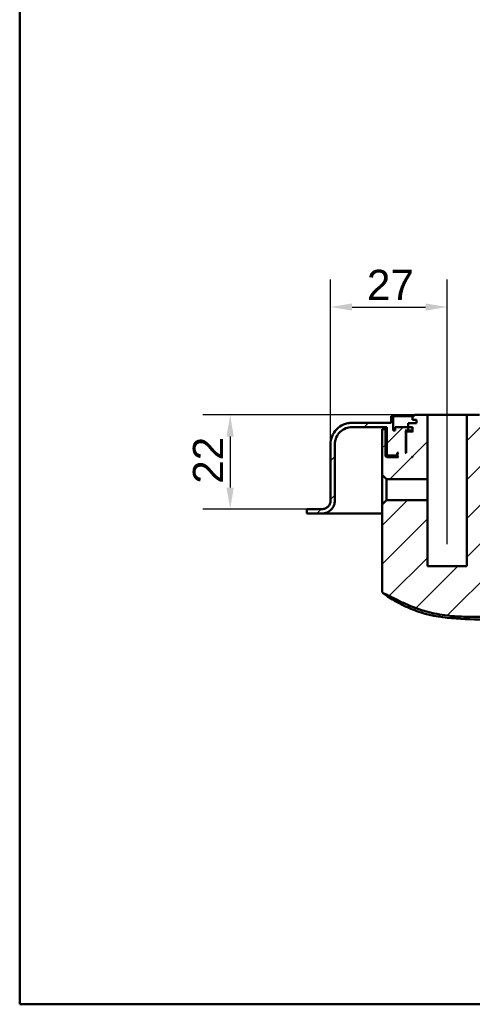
# Model space of a CAD drawing. Header units: millimetres. Extents: x 20 to 833, y 20 to 574.
# Tile 1 of 20: x 20 to 125, y 20 to 248. Entities that reach past the tile are written whole.
import ezdxf

# ---------------------------------------------------------------- set-up
doc = ezdxf.new("R2010")
doc.units = ezdxf.units.MM
doc.header["$LTSCALE"] = 2
for name, color, linetype, lineweight in [('Bemaßungen(DIN)', 7, 'Continuous', 25), ('Mittellinie(DIN)', 7, 'Continuous', 25), ('Sichtbare Kanten(DIN)', 7, 'Continuous', 50), ('Skizziergeometrie(DIN)', 7, 'Continuous', 50)]:
    doc.layers.add(name, color=color, linetype=linetype, lineweight=lineweight)
doc.layers.add('Schraffur', color=179, linetype='Continuous', lineweight=9, true_color=0x1e1e47)
doc.styles.add('STANDARD-DIN~0', font='arial.ttf')
doc.dimstyles.new('CAD-LAN', dxfattribs={"dimscale": 2, "dimtxt": 3.5, "dimasz": 2.5, "dimexe": 3.175, "dimexo": 0, "dimgap": 0.8, "dimtad": 1, "dimrnd": 1e-08, "dimtxsty": 'STANDARD-DIN~0', "dimcen": 0.09, "dimdle": 10, "dimclrd": 250, "dimclre": 250, "dimclrt": 250, "dimadec": 0, "dimazin": 2, "dimtfac": 1, "dimtmove": 0, "dimatfit": 3, "dimfxl": 1, "dimtolj": 1, "dimtzin": 0, "dimlwd": 25, "dimlwe": 25, "dimarcsym": 0})

# ---------------------------------------------------------------- blocks, each defined once
blk = doc.blocks.new('Ränder Standardrahmen')
at = {"layer": 'Skizziergeometrie(DIN)', "flags": 128}
blk.add_lwpolyline([(10, 10), (10, 287), (410, 287), (410, 10), (10, 10)], dxfattribs=at)
blk = doc.blocks.new('*D24')
at = {"layer": 'Bemaßungen(DIN)', "color": 250, "linetype": 'Continuous', "lineweight": 25, "true_color": 0x3f3f3f, "transparency": 16777216}
for p, q in [((91.99, 149.69), (91.99, 187.84)), ((118.99, 161.49), (118.99, 187.84)), ((96.99, 181.49), (113.99, 181.49))]:
    blk.add_line(p, q, dxfattribs=at)
at = {"layer": 'Bemaßungen(DIN)', "color": 250, "linetype": 'Continuous', "true_color": 0x3f3f3f, "transparency": 16777216}
for points in [[(96.99, 182.32), (96.99, 180.65), (91.99, 181.49)], [(113.99, 182.32), (113.99, 180.65), (118.99, 181.49)]]:
    blk.add_solid(points, dxfattribs=at)
at = {"layer": 'Defpoints', "color": 0, "linetype": 'Continuous', "transparency": 16777216}
for p in [(118.99, 181.49), (118.99, 161.49), (91.99, 149.69)]:
    blk.add_point(p, dxfattribs=at)
at = {"layer": 'Bemaßungen(DIN)', "color": 250, "linetype": 'Continuous', "lineweight": 25, "true_color": 0x3f3f3f, "transparency": 16777216, "insert": (100.41, 190.11), "char_height": 7, "attachment_point": 1, "style": 'STANDARD-DIN~0'}
blk.add_mtext('\\A1;27', dxfattribs=at)
blk = doc.blocks.new('*D25')
at = {"layer": 'Bemaßungen(DIN)', "color": 250, "linetype": 'Continuous', "lineweight": 25, "true_color": 0x3f3f3f, "transparency": 16777216}
for p, q in [((111.49, 156.49), (62.39, 156.49)), ((68.74, 151.49), (68.74, 139.69)), ((88.74, 134.69), (62.39, 134.69))]:
    blk.add_line(p, q, dxfattribs=at)
at = {"layer": 'Bemaßungen(DIN)', "color": 250, "linetype": 'Continuous', "true_color": 0x3f3f3f, "transparency": 16777216}
for points in [[(67.9, 151.49), (69.57, 151.49), (68.74, 156.49)], [(67.9, 139.69), (69.57, 139.69), (68.74, 134.69)]]:
    blk.add_solid(points, dxfattribs=at)
at = {"layer": 'Defpoints', "color": 0, "linetype": 'Continuous', "transparency": 16777216}
for p in [(111.49, 156.49), (68.74, 134.69), (88.74, 134.69)]:
    blk.add_point(p, dxfattribs=at)
at = {"layer": 'Bemaßungen(DIN)', "color": 250, "linetype": 'Continuous', "lineweight": 25, "true_color": 0x3f3f3f, "transparency": 16777216, "insert": (60.11, 140.55), "char_height": 7, "attachment_point": 1, "rotation": 90, "style": 'STANDARD-DIN~0'}
blk.add_mtext('\\A1;22', dxfattribs=at)

msp = doc.modelspace()

# ---------------------------------------------------------------- hatches: boundary and pattern name
at = {"layer": 'Schraffur'}
h = msp.add_hatch(dxfattribs=at)
h.set_pattern_fill('ANSI31', color=256, scale=50.8, style=0)
h.set_pattern_definition([(45, (0, 0), (-4.49013, 4.49013), [])])
edge = h.paths.add_edge_path()
edge.add_line((92.9868, 136.6857), (92.9868, 149.6857))
edge.add_spline(control_points=[(92.9868, 149.6857), (92.9868, 149.9639), (93.0152, 150.2408), (93.128, 150.777), (93.2102, 151.0343), (93.5281, 151.7641), (93.8322, 152.2006), (94.5791, 152.9206), (95.0121, 153.2027), (95.9637, 153.588), (96.4709, 153.6857), (96.9868, 153.6857)], knot_values=[-0.63144419, -0.63144419, -0.63144419, -0.63144419, -0.54784426, -0.54784426, -0.46677491, -0.46677491, -0.30857687, -0.30857687, -0.15476759, -0.15476759, 0, 0, 0, 0], degree=3, periodic=0)
edge.add_line((96.9868, 153.6857), (104.9868, 153.6857))
edge.add_line((104.9868, 153.6857), (104.9868, 147.2857))
edge.add_line((104.9868, 147.2857), (105.1868, 147.0857))
edge.add_line((105.1868, 147.0857), (107.2868, 147.0857))
edge.add_line((107.2868, 147.0857), (107.3868, 147.1857))
edge.add_line((107.3868, 147.1857), (107.3868, 147.6857))
edge.add_line((107.3868, 147.6857), (107.6868, 147.6857))
edge.add_line((107.6868, 147.6857), (107.4868, 147.4857))
edge.add_line((107.4868, 147.4857), (107.4868, 146.8857))
edge.add_line((107.4868, 146.8857), (107.6868, 146.6857))
edge.add_line((107.6868, 146.6857), (104.9868, 146.6857))
edge.add_line((104.9868, 146.6857), (104.6868, 146.9857))
edge.add_line((104.6868, 146.9857), (104.6868, 153.1857))
edge.add_line((104.6868, 153.1857), (103.9439, 153.1857))
edge.add_line((103.9439, 153.1857), (103.9439, 150.6857))
edge.add_line((103.9439, 150.6857), (103.9439, 142.6285))
edge.add_line((103.9439, 142.6285), (104.9283, 141.6442))
edge.add_line((104.9283, 141.6442), (114.4368, 141.6442))
edge.add_line((114.4368, 141.6442), (114.4368, 156.4857))
edge.add_line((114.4368, 156.4857), (111.4868, 156.4857))
edge.add_line((111.4868, 156.4857), (110.9868, 155.9857))
edge.add_line((110.9868, 155.9857), (110.9868, 155.3857))
edge.add_line((110.9868, 155.3857), (111.8868, 155.3857))
edge.add_line((111.8868, 155.3857), (111.8868, 154.5857))
edge.add_line((111.8868, 154.5857), (109.9701, 154.5857))
edge.add_line((109.9701, 154.5857), (109.9701, 153.6857))
edge.add_line((109.9701, 153.6857), (106.9868, 153.6857))
edge.add_line((106.9868, 153.6857), (106.9868, 152.8857))
edge.add_line((106.9868, 152.8857), (106.4868, 152.8857))
edge.add_line((106.4868, 152.8857), (106.4868, 156.1857))
edge.add_line((106.4868, 156.1857), (105.9868, 156.1857))
edge.add_line((105.9868, 156.1857), (105.9868, 154.6857))
edge.add_line((105.9868, 154.6857), (96.9867, 154.6857))
edge.add_spline(control_points=[(96.9867, 154.6857), (96.6389, 154.6857), (96.2928, 154.6501), (95.6225, 154.5092), (95.3009, 154.4065), (94.3886, 154.0091), (93.843, 153.6289), (92.9431, 152.6953), (92.5905, 152.1541), (92.1088, 150.9646), (91.9867, 150.3305), (91.9867, 149.6857)], knot_values=[-0.78930523, -0.78930523, -0.78930523, -0.78930523, -0.68480532, -0.68480532, -0.58346864, -0.58346864, -0.38572109, -0.38572109, -0.19345948, -0.19345948, 0, 0, 0, 0], degree=3, periodic=0)
edge.add_line((91.9867, 149.6857), (91.9867, 136.6857))
edge.add_spline(control_points=[(91.9867, 136.6857), (91.9867, 136.5465), (91.9725, 136.4081), (91.9161, 136.14), (91.875, 136.0113), (91.7161, 135.6464), (91.564, 135.4282), (91.1906, 135.0682), (90.9741, 134.9271), (90.4983, 134.7345), (90.2447, 134.6857), (89.9867, 134.6857)], knot_values=[-0.31572209, -0.31572209, -0.31572209, -0.31572209, -0.27392213, -0.27392213, -0.23338746, -0.23338746, -0.15428844, -0.15428844, -0.07738379, -0.07738379, -0.00000194, -0.00000194, -0.00000194, -0.00000194], degree=3, periodic=0)
edge.add_line((89.9867, 134.6857), (87.4868, 134.6857))
edge.add_line((87.4868, 134.6857), (87.4868, 134.6557))
edge.add_line((87.4868, 134.6557), (86.4868, 134.6557))
edge.add_line((86.4868, 134.6557), (86.4868, 133.6857))
edge.add_line((86.4868, 133.6857), (89.9868, 133.6857))
edge.add_spline(control_points=[(89.9868, 133.6857), (90.1955, 133.6857), (90.4032, 133.707), (90.8053, 133.7916), (90.9983, 133.8532), (91.5457, 134.0916), (91.873, 134.3197), (92.413, 134.8798), (92.6246, 135.2046), (92.9136, 135.9183), (92.9868, 136.2987), (92.9868, 136.6857)], knot_values=[-0.47358314, -0.47358314, -0.47358314, -0.47358314, -0.41088319, -0.41088319, -0.35008119, -0.35008119, -0.23143265, -0.23143265, -0.11607569, -0.11607569, 0, 0, 0, 0], degree=3, periodic=0)
h.paths.add_polyline_path([(109.6868, 152.6857), (109.4868, 152.4857), (109.4868, 147.6857), (109.2368, 147.6857), (109.4368, 147.8857), (109.4368, 152.6857), (109.2368, 152.8857), (109.9868, 152.8857), (109.9868, 153.6857), (110.9868, 153.6857), (110.9868, 152.4857), (110.7868, 152.6857)], flags=0)
h.paths.add_polyline_path([(110.9868, 146.8857), (110.9868, 146.6857), (110.7868, 146.6857)], flags=0)
edge = h.paths.add_edge_path()
edge.add_line((126.4868, 156.4857), (123.5368, 156.4857))
edge.add_line((123.5368, 156.4857), (123.5368, 121.4857))
edge.add_line((123.5368, 121.4857), (114.4368, 121.4857))
edge.add_line((114.4368, 121.4857), (114.4368, 136.7272))
edge.add_line((114.4368, 136.7272), (104.9283, 136.7272))
edge.add_line((104.9283, 136.7272), (103.9439, 135.7428))
edge.add_line((103.9439, 135.7428), (103.9439, 115.7735))
edge.add_spline(control_points=[(103.9439, 115.7735), (103.9439, 115.6812), (103.9439, 115.5881), (103.9712, 115.4556), (103.9869, 115.4097), (104.0388, 115.3228), (104.0735, 115.2868), (104.1948, 115.1967), (104.2967, 115.1587), (104.4014, 115.1172)], knot_values=[-0.09763774, -0.09763774, -0.09763774, -0.09763774, -0.06823001, -0.06823001, -0.05148175, -0.05148175, -0.03380455, -0.03380455, -0.00001677, -0.00001677, -0.00001677, -0.00001677], degree=3, periodic=0)
edge.add_spline(control_points=[(104.4014, 115.1172), (104.4511, 115.0975), (104.5024, 115.0766), (104.5539, 115.0552), (104.811, 114.948), (105.0622, 114.8321), (105.3117, 114.7121), (105.3616, 114.6881), (105.4114, 114.6639), (105.4611, 114.6396), (105.5109, 114.6152), (105.5605, 114.5908), (105.6101, 114.5662), (105.9076, 114.4187), (106.203, 114.2666), (106.498, 114.1142), (106.5964, 114.0634), (106.6947, 114.0126), (106.7931, 113.9618), (107.1865, 113.7588), (107.5808, 113.5571), (107.984, 113.3613), (108.3871, 113.1655), (108.7213, 113.0111), (109.185, 112.8069)], knot_values=[0, 0, 0, 0, 0.01626235, 0.01626235, 0.01626235, 0.09757407, 0.09757407, 0.09757407, 0.11383642, 0.11383642, 0.11383642, 0.13009876, 0.13009876, 0.13009876, 0.22767284, 0.22767284, 0.22767284, 0.26019753, 0.26019753, 0.26019753, 0.39029629, 0.39029629, 0.39029629, 0.52039505, 0.52039505, 0.52039505, 0.52039505], degree=3, periodic=0)
edge.add_spline(control_points=[(109.185, 112.8069), (111.0108, 112.0026), (112.6913, 111.3873), (114.2264, 110.961)], knot_values=[0, 0, 0, 0, 0.53745652, 0.53745652, 0.53745652, 0.53745652], degree=3, periodic=0)
edge.add_spline(control_points=[(114.2264, 110.961), (115.7398, 110.5407), (117.3503, 110.2356), (119.1305, 110.032)], knot_values=[0, 0, 0, 0, 0.50017248, 0.50017248, 0.50017248, 0.50017248], degree=3, periodic=0)
edge.add_spline(control_points=[(119.1305, 110.032), (120.4847, 109.8771), (121.8666, 109.7875), (123.4262, 109.7432), (124.9857, 109.699), (126.4529, 109.7066), (127.9188, 109.7129)], knot_values=[0, 0, 0, 0, 0.44038321, 0.44038321, 0.44038321, 0.88076642, 0.88076642, 0.88076642, 0.88076642], degree=3, periodic=0)
edge.add_line((127.9188, 109.7129), (255.3923, 110.2596))
edge.add_spline(control_points=[(255.3923, 110.2596), (256.462, 110.2642), (257.5328, 110.2675), (258.6747, 110.3079), (259.8165, 110.3484), (260.8191, 110.4237), (261.6826, 110.5245), (263.4094, 110.7262), (264.8147, 111.04), (266.1375, 111.4809), (271.4287, 113.2447), (275.0514, 117.1276), (276.665, 122.7644), (277.0684, 124.1736), (277.3514, 125.6692), (277.5262, 127.5061), (277.6136, 128.4246), (277.6756, 129.4911), (277.7038, 130.7054), (277.7319, 131.9197), (277.7256, 133.0581), (277.7206, 134.1947)], knot_values=[0, 0, 0, 0, 0.24064759, 0.24064759, 0.24064759, 0.48129519, 0.48129519, 0.48129519, 0.96259037, 0.96259037, 0.96259037, 2.88777112, 2.88777112, 2.88777112, 3.3690663, 3.3690663, 3.3690663, 3.60971389, 3.60971389, 3.60971389, 3.85036149, 3.85036149, 3.85036149, 3.85036149], degree=3, periodic=0)
edge.add_spline(control_points=[(277.7206, 134.1947), (277.715, 135.4802), (277.7094, 136.7656), (277.7041, 138.051), (277.6961, 139.9894), (277.6882, 141.9956), (277.6823, 143.9438), (277.6764, 145.8715), (277.6727, 147.7021), (277.6725, 149.62)], knot_values=[0, 0, 0, 0, 0.27365334, 0.27365334, 0.27365334, 0.68631382, 0.68631382, 0.68631382, 1.09461338, 1.09461338, 1.09461338, 1.09461338], degree=3, periodic=0)
edge.add_spline(control_points=[(277.6725, 149.62), (277.6724, 149.7255), (277.6724, 149.8337), (277.6349, 149.9666), (277.6188, 150.0043), (277.5729, 150.0697), (277.5454, 150.0958), (277.4705, 150.143), (277.4229, 150.1589), (277.2906, 150.1856), (277.1978, 150.1856), (277.1068, 150.1857)], knot_values=[-0.09968096, -0.09968096, -0.09968096, -0.09968096, -0.06866284, -0.06866284, -0.05557653, -0.05557653, -0.04316308, -0.04316308, -0.02732397, -0.02732397, -0.00000751, -0.00000751, -0.00000751, -0.00000751], degree=3, periodic=0)
edge.add_line((277.1068, 150.1857), (275.5173, 150.1857))
edge.add_spline(control_points=[(275.5173, 150.1857), (274.9413, 150.1857), (274.4194, 150.1857), (274.1064, 149.8453), (274.1066, 149.3379), (274.1063, 148.7718)], knot_values=[0, 0, 0, 0, 0, 0, 1, 1, 1, 1, 1, 1], degree=5, periodic=0)
edge.add_spline(control_points=[(274.1063, 148.7718), (274.1049, 145.4076), (274.0885, 141.5201), (274.0579, 134.2234)], knot_values=[0, 0, 0, 0, 1.00337214, 1.00337214, 1.00337214, 1.00337214], weights=[1.0000845, 1.00068689, 1.00551998, 1.04429702], degree=3, periodic=0)
edge.add_spline(control_points=[(274.0579, 134.2234), (274.0239, 126.1324), (273.9967, 119.6518), (267.8044, 113.9751), (261.8441, 113.9465), (255.3079, 113.9233)], knot_values=[0, 0, 0, 0, 0, 0, 1, 1, 1, 1, 1, 1], degree=5, periodic=0)
edge.add_spline(control_points=[(255.3079, 113.9233), (219.1112, 113.7946), (182.9145, 113.9372), (146.7178, 114.0952)], knot_values=[0.00001832, 0.00001832, 0.00001832, 0.00001832, 10.85912863, 10.85912863, 10.85912863, 10.85912863], degree=3, periodic=0)
edge.add_spline(control_points=[(146.7178, 114.0952), (141.6843, 114.1173), (137.6577, 114.1349), (134.1305, 117.265), (134.1305, 120.8231), (134.1305, 125.2694)], knot_values=[0, 0, 0, 0, 0, 0, 1, 1, 1, 1, 1, 1], degree=5, periodic=0)
edge.add_line((134.1305, 125.2694), (134.1305, 150.6857))
edge.add_line((134.1305, 150.6857), (134.1305, 153.1857))
edge.add_line((134.1305, 153.1857), (133.2868, 153.1857))
edge.add_line((133.2868, 153.1857), (133.2868, 146.9857))
edge.add_line((133.2868, 146.9857), (132.9868, 146.6857))
edge.add_line((132.9868, 146.6857), (130.2868, 146.6857))
edge.add_line((130.2868, 146.6857), (130.4868, 146.8857))
edge.add_line((130.4868, 146.8857), (130.4868, 147.4857))
edge.add_line((130.4868, 147.4857), (130.2868, 147.6857))
edge.add_line((130.2868, 147.6857), (130.5868, 147.6857))
edge.add_line((130.5868, 147.6857), (130.5868, 147.1857))
edge.add_line((130.5868, 147.1857), (130.6868, 147.0857))
edge.add_line((130.6868, 147.0857), (132.7868, 147.0857))
edge.add_line((132.7868, 147.0857), (132.9868, 147.2857))
edge.add_line((132.9868, 147.2857), (132.9868, 153.6857))
edge.add_line((132.9868, 153.6857), (278.9868, 153.6857))
edge.add_spline(control_points=[(278.9868, 153.6857), (279.2651, 153.6857), (279.542, 153.6572), (280.0782, 153.5445), (280.3355, 153.4623), (281.0653, 153.1444), (281.5017, 152.8402), (282.2217, 152.0934), (282.5038, 151.6604), (282.8891, 150.7088), (282.9868, 150.2015), (282.9868, 149.6857)], knot_values=[-0.63144419, -0.63144419, -0.63144419, -0.63144419, -0.54784426, -0.54784426, -0.46677491, -0.46677491, -0.30857687, -0.30857687, -0.15476759, -0.15476759, 0, 0, 0, 0], degree=3, periodic=0)
edge.add_line((282.9868, 149.6857), (282.9868, 136.6857))
edge.add_spline(control_points=[(282.9868, 136.6857), (282.9868, 136.4769), (283.0081, 136.2693), (283.0927, 135.8671), (283.1543, 135.6741), (283.3927, 135.1268), (283.6209, 134.7994), (284.181, 134.2595), (284.5058, 134.0479), (285.2195, 133.7589), (285.5999, 133.6857), (285.9868, 133.6857)], knot_values=[-0.47358314, -0.47358314, -0.47358314, -0.47358314, -0.41088319, -0.41088319, -0.35008119, -0.35008119, -0.23143265, -0.23143265, -0.11607569, -0.11607569, 0, 0, 0, 0], degree=3, periodic=0)
edge.add_line((285.9868, 133.6857), (300.4868, 133.6857))
edge.add_line((300.4868, 133.6857), (300.4868, 134.6857))
edge.add_line((300.4868, 134.6857), (285.9867, 134.6857))
edge.add_spline(control_points=[(285.9867, 134.6857), (285.8476, 134.6857), (285.7091, 134.6999), (285.4411, 134.7563), (285.3124, 134.7973), (284.9475, 134.9563), (284.7293, 135.1084), (284.3693, 135.4818), (284.2282, 135.6983), (284.0356, 136.1741), (283.9867, 136.4277), (283.9867, 136.6857)], knot_values=[-0.31571434, -0.31571434, -0.31571434, -0.31571434, -0.27392213, -0.27392213, -0.23338746, -0.23338746, -0.15428844, -0.15428844, -0.07738379, -0.07738379, 0, 0, 0, 0], degree=3, periodic=0)
edge.add_line((283.9867, 136.6857), (283.9867, 149.6857))
edge.add_spline(control_points=[(283.9867, 149.6857), (283.9867, 150.0335), (283.9512, 150.3796), (283.8102, 151.0499), (283.7075, 151.3715), (283.3102, 152.2838), (282.9299, 152.8293), (281.9964, 153.7293), (281.4552, 154.0819), (280.2657, 154.5636), (279.6316, 154.6857), (278.9867, 154.6857)], knot_values=[-0.78930523, -0.78930523, -0.78930523, -0.78930523, -0.68480532, -0.68480532, -0.58346864, -0.58346864, -0.38572109, -0.38572109, -0.19345948, -0.19345948, 0, 0, 0, 0], degree=3, periodic=0)
edge.add_line((278.9867, 154.6857), (131.9868, 154.6857))
edge.add_line((131.9868, 154.6857), (131.9868, 156.1857))
edge.add_line((131.9868, 156.1857), (131.4868, 156.1857))
edge.add_line((131.4868, 156.1857), (131.4868, 152.8857))
edge.add_line((131.4868, 152.8857), (130.9868, 152.8857))
edge.add_line((130.9868, 152.8857), (130.9868, 153.6857))
edge.add_line((130.9868, 153.6857), (127.9868, 153.6857))
edge.add_line((127.9868, 153.6857), (127.9868, 152.8857))
edge.add_line((127.9868, 152.8857), (128.7368, 152.8857))
edge.add_line((128.7368, 152.8857), (128.5368, 152.6857))
edge.add_line((128.5368, 152.6857), (128.5368, 147.8857))
edge.add_line((128.5368, 147.8857), (128.7368, 147.6857))
edge.add_line((128.7368, 147.6857), (128.4868, 147.6857))
edge.add_line((128.4868, 147.6857), (128.4868, 152.4857))
edge.add_line((128.4868, 152.4857), (128.2868, 152.6857))
edge.add_line((128.2868, 152.6857), (127.1868, 152.6857))
edge.add_line((127.1868, 152.6857), (126.9868, 152.4857))
edge.add_line((126.9868, 152.4857), (126.9868, 153.6857))
edge.add_line((126.9868, 153.6857), (126.0868, 153.6857))
edge.add_line((126.0868, 153.6857), (126.0868, 155.3857))
edge.add_line((126.0868, 155.3857), (126.9868, 155.3857))
edge.add_line((126.9868, 155.3857), (126.9868, 155.9857))
edge.add_line((126.9868, 155.9857), (126.4868, 156.4857))
h.paths.add_polyline_path([(126.9868, 146.6857), (126.9868, 146.8857), (127.1868, 146.6857)], flags=0)

# ---------------------------------------------------------------- linework, layer by layer
at = {"layer": 'Mittellinie(DIN)', "linetype": 'Continuous'}
msp.add_line((118.9868, 126.5649), (118.9868, 161.4857), dxfattribs=at)
at = {"layer": 'Sichtbare Kanten(DIN)'}
for p, q in [((106.4868, 156.1857), (105.9868, 156.1857)), ((105.9868, 156.1857), (105.9868, 154.6857)), ((105.9868, 156.1857), (105.9868, 154.6857)), ((106.4868, 152.8857), (106.4868, 156.1857)), ((106.4868, 156.1857), (111.1868, 156.1857)), ((111.4868, 156.4857), (110.9868, 155.9857)), ((111.4868, 156.4857), (110.9868, 155.9857)), ((110.9868, 155.9857), (110.9868, 155.3857)), ((110.9868, 155.3857), (110.9868, 155.9857)), ((110.9868, 155.3857), (111.8868, 155.3857)), ((114.4368, 156.4857), (111.4868, 156.4857)), ((111.8868, 155.3857), (111.8868, 154.5857)), ((111.8868, 154.5857), (111.8868, 155.3857)), ((114.4368, 141.6442), (114.4368, 156.4857)), ((114.4368, 156.4857), (123.5368, 156.4857)), ((126.4868, 156.4857), (123.5368, 156.4857)), ((123.5368, 156.4857), (123.5368, 121.4857)), ((105.9868, 154.6857), (96.9867, 154.6857)), ((96.9868, 153.6857), (104.9868, 153.6857)), ((104.6868, 153.1857), (103.9439, 153.1857)), ((103.9439, 153.1857), (103.9439, 150.6857)), ((104.6868, 146.9857), (104.6868, 153.1857)), ((104.9868, 153.1857), (104.6868, 153.1857)), ((104.9868, 153.6857), (104.9868, 147.2857)), ((104.9868, 153.6857), (104.9868, 147.2857)), ((106.9868, 152.8857), (106.4868, 152.8857)), ((109.9701, 153.6857), (106.9868, 153.6857)), ((106.9868, 153.6857), (106.9868, 152.8857)), ((106.9868, 152.8857), (106.9868, 153.6857)), ((109.4368, 152.6857), (109.2368, 152.8857)), ((109.2368, 152.8857), (109.9868, 152.8857)), ((111.8868, 154.5857), (109.9701, 154.5857)), ((109.9701, 154.5857), (109.9701, 153.6857)), ((109.9701, 154.5857), (109.9701, 153.6857)), ((109.9868, 152.8857), (109.9868, 153.6857)), ((109.9868, 153.6857), (110.9868, 153.6857)), ((110.9868, 152.8857), (109.9868, 152.8857)), ((110.9868, 153.6857), (110.9868, 152.4857)), ((110.9868, 152.4857), (110.9868, 153.6857)), ((103.9439, 142.6285), (103.9439, 150.6857)), ((103.9439, 150.6857), (103.9439, 150.6857)), ((103.9439, 150.6857), (103.9439, 142.6285)), ((109.4368, 147.8857), (109.4368, 152.6857)), ((109.4368, 152.6857), (109.6868, 152.6857)), ((109.6868, 152.6857), (109.4868, 152.4857)), ((109.6868, 152.6857), (109.4868, 152.4857)), ((109.4868, 152.4857), (109.4868, 147.6857)), ((109.4868, 152.4857), (109.4868, 147.6857)), ((110.7868, 152.6857), (109.6868, 152.6857)), ((110.9868, 152.4857), (110.7868, 152.6857)), ((110.9868, 152.6857), (110.7868, 152.6857)), ((91.9867, 149.6857), (91.9867, 136.6857)), ((91.9867, 136.6857), (91.9867, 149.6857)), ((92.9868, 136.6857), (92.9868, 149.6857)), ((104.9868, 146.6857), (104.6868, 146.9857)), ((107.4868, 146.9857), (104.6868, 146.9857)), ((104.9868, 147.2857), (105.1868, 147.0857)), ((105.1868, 147.0857), (104.9868, 147.2857)), ((107.6868, 146.6857), (104.9868, 146.6857)), ((105.1868, 147.0857), (107.2868, 147.0857)), ((107.2868, 147.0857), (107.3868, 147.1857)), ((107.2868, 147.0857), (107.4868, 147.0857)), ((107.3868, 147.1857), (107.3868, 147.6857)), ((107.3868, 147.6857), (107.6868, 147.6857)), ((107.4868, 147.1857), (107.3868, 147.1857)), ((107.6868, 147.6857), (107.4868, 147.4857)), ((107.6868, 147.6857), (107.4868, 147.4857)), ((107.4868, 147.4857), (107.4868, 146.8857)), ((107.4868, 147.4857), (107.4868, 146.8857)), ((107.4868, 146.8857), (107.6868, 146.6857)), ((107.6868, 146.6857), (107.4868, 146.8857)), ((109.2368, 147.6857), (109.4368, 147.8857)), ((109.4868, 147.6857), (109.2368, 147.6857)), ((109.4868, 147.8857), (109.4368, 147.8857)), ((110.7868, 146.6857), (110.9868, 146.8857)), ((110.9868, 146.6857), (110.7868, 146.6857)), ((110.9868, 146.8857), (110.9868, 146.6857)), ((110.9868, 146.6857), (110.9868, 146.8857)), ((103.9439, 142.6285), (104.9283, 141.6442)), ((104.9283, 141.6442), (114.4368, 141.6442)), ((104.9283, 136.7272), (104.9283, 141.6442)), ((114.4368, 136.7272), (114.4368, 141.6442)), ((87.4868, 134.6557), (86.4868, 134.6557)), ((86.4868, 134.6557), (86.4868, 133.6857)), ((86.4868, 133.6857), (86.4868, 134.6557)), ((89.9867, 134.6857), (87.4868, 134.6857)), ((87.4868, 134.6857), (87.4868, 134.6557)), ((87.4868, 134.6857), (87.4868, 134.6557)), ((91.9867, 136.6857), (91.9867, 136.6857)), ((104.9283, 136.7272), (103.9439, 135.7428)), ((103.9439, 115.7735), (103.9439, 135.7428)), ((103.9439, 135.7428), (103.9439, 115.7735)), ((114.4368, 136.7272), (104.9283, 136.7272)), ((114.4368, 121.4857), (114.4368, 136.7272)), ((86.4868, 133.6857), (89.9868, 133.6857)), ((103.9439, 133.6857), (89.9868, 133.6857)), ((123.5368, 121.4857), (114.4368, 121.4857))]:
    msp.add_line(p, q, dxfattribs=at)
for points, knots in [([(96.9867, 154.6857), (96.6389, 154.6857), (96.2928, 154.6501), (95.6225, 154.5092), (95.3009, 154.4065), (94.3886, 154.0091), (93.843, 153.6289), (92.9431, 152.6953), (92.5905, 152.1541), (92.1088, 150.9646), (91.9867, 150.3305), (91.9867, 149.6857)], [-0.789305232, -0.789305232, -0.789305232, -0.789305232, -0.684805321, -0.684805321, -0.583468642, -0.583468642, -0.38572109, -0.38572109, -0.193459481, -0.193459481, 0, 0, 0, 0]), ([(92.9868, 149.6857), (92.9868, 149.9639), (93.0152, 150.2408), (93.128, 150.777), (93.2102, 151.0343), (93.5281, 151.7641), (93.8322, 152.2006), (94.5791, 152.9206), (95.0121, 153.2027), (95.9637, 153.588), (96.4709, 153.6857), (96.9868, 153.6857)], [-0.631444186, -0.631444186, -0.631444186, -0.631444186, -0.547844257, -0.547844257, -0.466774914, -0.466774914, -0.308576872, -0.308576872, -0.154767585, -0.154767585, 0, 0, 0, 0]), ([(103.9439, 142.6285), (103.9439, 142.6285), (103.9454, 142.5409), (103.9506, 142.1857), (103.9542, 141.9182), (103.9611, 141.3044), (103.9647, 140.9181), (103.9698, 140.0733), (103.9712, 139.615), (103.9712, 138.7555), (103.9698, 138.2962), (103.9647, 137.4501), (103.9611, 137.0632), (103.9542, 136.4504), (103.9505, 136.1839), (103.9454, 135.8301), (103.9439, 135.7428), (103.9439, 135.7428)], [-1.5500919, -1.5500919, -1.5500919, -1.5500919, -1.42056087, -1.42056087, -1.29099692, -1.29099692, -1.16220616, -1.16220616, -1.03341539, -1.03341539, -0.90435548, -0.90435548, -0.77529556, -0.77529556, -0.64600123, -0.64600123, -0.51673982, -0.51673982, -0.51673982, -0.51673982]), ([(278.2666, 137.7671), (278.2839, 133.5968), (278.4957, 129.3756), (277.3619, 122.7545), (276.54, 120.2492), (274.6663, 117.1424), (274.0172, 116.2651), (272.0886, 114.1464), (270.6427, 113.0184), (267.5818, 111.3554), (265.9499, 110.7751), (262.3768, 109.9689), (260.4017, 109.8008), (255.16, 109.6355), (251.8777, 109.6828), (238.7571, 109.6279), (228.9174, 109.5848), (189.5587, 109.4159), (160.0396, 109.2928), (124.9666, 109.1381), (119.2598, 108.9891), (112.6092, 110.8294), (111.3203, 111.2812), (109.2641, 112.1628), (108.4478, 112.5603), (107.051, 113.3076), (106.4428, 113.6658), (105.4532, 114.2879), (105.0615, 114.5572), (104.2519, 115.1345), (104.1969, 115.1916), (104.133, 115.2417), (104.1242, 115.2486), (104.1099, 115.2598), (104.1063, 115.2626), (104.1063, 115.2626)], [0, 0, 0, 0, 1.25110929, 1.25110929, 2.01522344, 2.01522344, 2.3395269, 2.3395269, 2.8747172, 2.8747172, 3.38458177, 3.38458177, 3.97359275, 3.97359275, 4.95786397, 4.95786397, 7.90979624, 7.90979624, 16.76559299, 16.76559299, 18.43180128, 18.43180128, 18.83695654, 18.83695654, 19.11720921, 19.11720921, 19.370649, 19.370649, 19.62500618, 19.62500618, 20.1400804, 20.1400804, 20.39009881, 20.39009881, 20.5325259, 20.5325259, 20.5325259, 20.5325259]), ([(91.9867, 136.6857), (91.9867, 136.5465), (91.9725, 136.4081), (91.9161, 136.14), (91.875, 136.0113), (91.7161, 135.6464), (91.564, 135.4282), (91.1906, 135.0682), (90.9741, 134.9271), (90.4983, 134.7345), (90.2447, 134.6857), (89.9867, 134.6857)], [-0.315722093, -0.315722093, -0.315722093, -0.315722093, -0.273922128, -0.273922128, -0.233387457, -0.233387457, -0.154288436, -0.154288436, -0.077383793, -0.077383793, -0.000001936, -0.000001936, -0.000001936, -0.000001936]), ([(89.9868, 133.6857), (90.1955, 133.6857), (90.4032, 133.707), (90.8053, 133.7916), (90.9983, 133.8532), (91.5457, 134.0916), (91.873, 134.3197), (92.413, 134.8798), (92.6246, 135.2046), (92.9136, 135.9183), (92.9868, 136.2987), (92.9868, 136.6857)], [-0.473583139, -0.473583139, -0.473583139, -0.473583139, -0.410883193, -0.410883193, -0.350081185, -0.350081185, -0.231432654, -0.231432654, -0.116075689, -0.116075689, 0, 0, 0, 0]), ([(103.9439, 115.7735), (103.9439, 115.6812), (103.9439, 115.5881), (103.9712, 115.4556), (103.9869, 115.4097), (104.0388, 115.3228), (104.0735, 115.2868), (104.1948, 115.1967), (104.2967, 115.1587), (104.4014, 115.1172)], [-0.0976377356, -0.0976377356, -0.0976377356, -0.0976377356, -0.0682300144, -0.0682300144, -0.0514817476, -0.0514817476, -0.0338045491, -0.0338045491, -0.0000167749, -0.0000167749, -0.0000167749, -0.0000167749]), ([(109.185, 112.8069), (108.7213, 113.0111), (108.3871, 113.1655), (107.984, 113.3613), (107.5808, 113.5571), (107.1865, 113.7588), (106.7931, 113.9618), (106.6947, 114.0126), (106.5964, 114.0634), (106.498, 114.1142), (106.203, 114.2666), (105.9076, 114.4187), (105.6101, 114.5662), (105.5605, 114.5908), (105.5109, 114.6152), (105.4611, 114.6396), (105.4114, 114.6639), (105.3616, 114.6881), (105.3117, 114.7121), (105.0622, 114.8321), (104.811, 114.948), (104.5539, 115.0552), (104.5024, 115.0766), (104.4511, 115.0975), (104.4014, 115.1172)], [0, 0, 0, 0, 0.130098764, 0.130098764, 0.130098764, 0.260197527, 0.260197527, 0.260197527, 0.292722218, 0.292722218, 0.292722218, 0.390296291, 0.390296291, 0.390296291, 0.406558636, 0.406558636, 0.406558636, 0.422820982, 0.422820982, 0.422820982, 0.504132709, 0.504132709, 0.504132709, 0.520395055, 0.520395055, 0.520395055, 0.520395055]), ([(119.1305, 110.032), (120.4847, 109.8771), (121.8666, 109.7875), (123.4262, 109.7432), (124.9857, 109.699), (126.4529, 109.7066), (127.9188, 109.7129)], [0, 0, 0, 0, 0.440383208, 0.440383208, 0.440383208, 0.880766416, 0.880766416, 0.880766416, 0.880766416])]:
    msp.add_open_spline(points, degree=3, knots=knots, dxfattribs=at)
for points in [[(103.9439, 115.7735), (103.9439, 115.7735), (103.9439, 115.7735), (103.9439, 115.7735)], [(114.2264, 110.961), (112.6913, 111.3873), (111.0108, 112.0026), (109.185, 112.8069)], [(114.2264, 110.961), (115.7398, 110.5407), (117.3503, 110.2356), (119.1305, 110.032)]]:
    msp.add_open_spline(points, degree=3, dxfattribs=at)

# ---------------------------------------------------------------- block references
at = {"xscale": 2, "yscale": 2, "zscale": 2}
msp.add_blockref('Ränder Standardrahmen', (0, 0), dxfattribs=at)

# ---------------------------------------------------------------- dimensions: what is measured, and where the dimension line sits
at = {"layer": 'Bemaßungen(DIN)', "color": 250, "linetype": 'Continuous', "lineweight": 25, "true_color": 0x3f3f3f}
for base, p1, p2, angle, override, picture, middle in [((118.9868, 181.4857), (91.9867, 149.6857), (118.9868, 161.4857), 180, {"dimgap": 0.8, "dimdec": 2, "dimtol": 0, "dimlim": 0, "dimtp": 0, "dimtm": 0, "dimtdec": 2, "dimtofl": 0, "dimatfit": 1}, '*D24', (105.4868, 181.4857)), ((68.7368, 134.6857), (111.4868, 156.4857), (88.7368, 134.6857), 90, {"dimgap": 0.8, "dimdec": 0, "dimtol": 0, "dimlim": 0, "dimtp": 0, "dimtm": 0, "dimtdec": 2, "dimtofl": 0, "dimatfit": 1}, '*D25', (68.7368, 145.5857))]:
    dim = msp.add_linear_dim(base=base, p1=p1, p2=p2, angle=angle, dimstyle='CAD-LAN', override=override, dxfattribs=at)
    dim.commit()
    dim.dimension.update_dxf_attribs({"geometry": picture, "text_midpoint": middle, "dimtype": 160})

doc.saveas('drawing.dxf')
